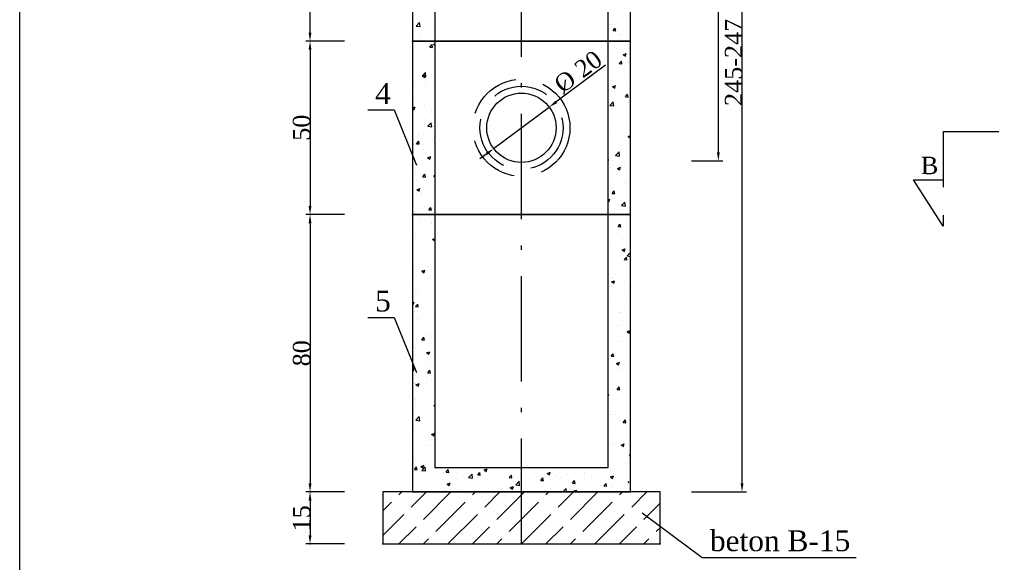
# Model space of a CAD drawing. Extents: x 856 to 1066, y 131 to 448.
# Tile 2 of 5: x 856 to 968, y 274 to 336. Entities that reach past the tile are written whole.
import ezdxf

# ---------------------------------------------------------------- set-up
doc = ezdxf.new("R2010")
doc.units = 0
doc.linetypes.add('ACAD_ISO10W100', pattern=[18.5, 12, -3, 0.5, -3])
doc.linetypes.add('DASHED2', pattern=[9.525, 6.35, -3.175])
doc.layers.get('0').update_dxf_attribs({"linetype": 'CONTINUOUS'})
doc.layers.get('DEFPOINTS').update_dxf_attribs({"linetype": 'CONTINUOUS'})
for name, color, linetype in [('WARSTWA1', 7, 'CONTINUOUS'), ('WARSTWA2', 7, 'ACAD_ISO10W100'), ('WARSTWA3', 7, 'DASHED2')]:
    doc.layers.add(name, color=color, linetype=linetype)
doc.styles.get("Standard").update_dxf_attribs({"font": 'TIMES.TTF'})

msp = doc.modelspace()

# ---------------------------------------------------------------- linework, layer by layer
at = {"color": 0, "linetype": 'ByBlock'}
for p, q in [((935.56, 321.06), (935.56, 378.95)), ((938.26, 283.34), (938.26, 378.95)), ((889, 334.7), (889, 360.38)), ((892.93, 333.71), (888.51, 333.71)), ((889, 332.73), (889, 314.95)), ((932.49, 320.07), (936.06, 320.07)), ((892.93, 313.96), (888.51, 313.96)), ((889, 312.97), (889, 283.34))]:
    msp.add_line(p, q, dxfattribs=at)
at = {"color": 7, "linetype": 'ByBlock'}
for p, q in [((892.93, 282.35), (888.51, 282.35)), ((932.49, 282.35), (938.76, 282.35)), ((889, 281.37), (889, 277.42)), ((892.93, 276.43), (888.51, 276.43))]:
    msp.add_line(p, q, dxfattribs=at)
at = {"color": 0, "linetype": 'ByBlock'}
for p in [(900.67, 333.71), (900.67, 333.71), (889, 313.96), (900.67, 313.96), (900.67, 313.96)]:
    msp.add_point(p, dxfattribs=at)
at = {"color": 7, "linetype": 'ByBlock'}
for p in [(925.3, 283.45), (889, 282.35), (900.67, 282.35), (900.67, 282.35), (925.55, 282.35), (889, 276.43), (897.31, 276.43)]:
    msp.add_point(p, dxfattribs=at)
at = {"color": 0, "linetype": 'ByBlock'}
for points in [[(888.84, 334.7), (889.17, 334.7), (889, 333.71)], [(888.84, 332.73), (889.17, 332.73), (889, 333.71)], [(935.4, 321.06), (935.73, 321.06), (935.56, 320.07)], [(888.84, 314.95), (889.17, 314.95), (889, 313.96)], [(888.84, 312.97), (889.17, 312.97), (889, 313.96)]]:
    msp.add_solid(points, dxfattribs=at)
at = {"color": 7, "linetype": 'ByBlock'}
for points in [[(888.84, 283.34), (889.17, 283.34), (889, 282.35)], [(938.1, 283.34), (938.43, 283.34), (938.26, 282.35)], [(888.84, 281.37), (889.17, 281.37), (889, 282.35)], [(888.84, 277.42), (889.17, 277.42), (889, 276.43)]]:
    msp.add_solid(points, dxfattribs=at)
at = {"layer": 'DEFPOINTS'}
msp.add_line((855.9, 131.37), (855.9, 428.37), dxfattribs=at)
at = {"layer": 'WARSTWA1'}
for p, q in [((900.67, 361.37), (900.67, 333.71)), ((903.23, 361.37), (903.23, 333.71)), ((922.99, 333.71), (922.99, 361.37)), ((925.55, 333.71), (925.55, 361.37)), ((901.1, 335.44), (901.49, 335.85)), ((901.55, 335.37), (901.49, 335.85)), ((923.98, 335.7), (923.98, 335.7)), ((901.1, 335.44), (901.55, 335.37)), ((902.41, 334.78), (902.41, 334.78)), ((903.05, 335.1), (903.05, 335.1)), ((923.33, 335.62), (923.33, 335.62)), ((923.56, 334.92), (923.81, 335.21)), ((923.56, 334.92), (923.86, 334.9)), ((923.72, 335.59), (923.72, 335.59)), ((923.86, 334.9), (923.81, 335.21)), ((925.44, 334.59), (925.44, 334.59)), ((900.67, 333.71), (925.55, 333.71)), ((925.55, 333.71), (900.67, 333.71)), ((900.67, 333.71), (900.67, 313.96)), ((901.58, 334.04), (901.58, 334.04)), ((901.64, 334.49), (901.64, 334.49)), ((903.23, 333.71), (922.99, 333.71)), ((922.99, 333.71), (903.23, 333.71)), ((903.23, 333.71), (903.23, 313.96)), ((922.99, 313.96), (922.99, 333.71)), ((924.3, 333.86), (924.3, 333.86)), ((924.53, 334.52), (924.53, 334.52)), ((925.55, 313.96), (925.55, 333.71)), ((902.35, 333.11), (902.35, 333.11)), ((902.64, 333.37), (902.64, 333.37)), ((902.67, 333.04), (902.91, 333.33)), ((902.67, 333.04), (902.97, 333.01)), ((902.97, 333.01), (902.91, 333.33)), ((903.08, 333.36), (903.23, 333.42)), ((903.08, 333.36), (903.23, 333.26)), ((923.01, 333.14), (923.01, 333.14)), ((924.06, 332.46), (924.06, 332.46)), ((925.37, 332.92), (925.37, 332.92)), ((902.29, 331.44), (902.29, 331.44)), ((902.84, 332.1), (902.84, 332.1)), ((923.52, 332.26), (923.52, 332.26)), ((924.26, 331.15), (924.5, 331.44)), ((924.56, 331.12), (924.5, 331.44)), ((924.71, 332.16), (925.06, 332.29)), ((924.71, 332.16), (924.96, 331.99)), ((924.96, 331.99), (925.06, 332.29)), ((925.31, 331.25), (925.31, 331.25)), ((901.12, 330.5), (901.12, 330.5)), ((901.77, 329.72), (902.16, 330.13)), ((902.22, 329.65), (902.16, 330.13)), ((902.17, 330.95), (902.17, 330.95)), ((922.7, 330.99), (917.07, 326.79)), ((924.26, 331.15), (924.56, 331.12)), ((924.69, 330.47), (924.69, 330.47)), ((924.83, 330.32), (924.83, 330.32)), ((900.85, 328.97), (900.85, 328.97)), ((901.77, 329.72), (902.22, 329.65)), ((901.86, 329.72), (902.21, 329.86)), ((901.86, 329.72), (902.11, 329.56)), ((902.11, 329.56), (902.21, 329.86)), ((902.11, 329.13), (902.11, 329.13)), ((902.23, 329.77), (902.23, 329.77)), ((923.31, 329.26), (923.31, 329.26)), ((925.25, 329.58), (925.25, 329.58)), ((902.16, 328.1), (902.16, 328.1)), ((902.28, 328.82), (902.28, 328.82)), ((903.04, 328.74), (903.04, 328.74)), ((923.49, 328.52), (923.84, 328.65)), ((923.49, 328.52), (923.74, 328.35)), ((923.51, 328.34), (923.51, 328.34)), ((923.71, 327.91), (923.71, 327.91)), ((923.74, 328.35), (923.84, 328.65)), ((924.51, 328.16), (924.51, 328.16)), ((924.77, 328.51), (924.77, 328.51)), ((925.19, 327.91), (925.19, 327.91)), ((900.79, 327.15), (900.79, 327.15)), ((902.69, 327.4), (902.69, 327.4)), ((923.19, 326.4), (923.58, 326.81)), ((923.63, 326.33), (923.58, 326.81)), ((924.77, 327.24), (924.77, 327.24)), ((924.96, 327.38), (925.2, 327.66)), ((924.96, 327.38), (925.26, 327.35)), ((925.26, 327.35), (925.2, 327.66)), ((925.35, 326.78), (925.35, 326.78)), ((895.6, 325.87), (898.6, 325.87)), ((898.6, 325.87), (901.16, 319.6)), ((900.67, 326.1), (900.99, 326.22)), ((900.67, 326.05), (900.7, 326.09)), ((900.67, 326.07), (900.89, 325.92)), ((900.67, 325.79), (900.76, 325.78)), ((900.76, 325.78), (900.7, 326.09)), ((900.89, 325.92), (900.99, 326.22)), ((901.28, 326.26), (901.28, 326.26)), ((902.1, 326.43), (902.1, 326.43)), ((902.83, 325.75), (902.83, 325.75)), ((909.94, 321.47), (916.28, 326.2)), ((923.19, 326.4), (923.63, 326.33)), ((923.45, 326.53), (923.45, 326.53)), ((923.5, 325.9), (923.5, 325.9)), ((925.13, 326.24), (925.13, 326.24)), ((901.37, 325.43), (901.37, 325.43)), ((902.04, 324.76), (902.04, 324.76)), ((924.03, 324.8), (924.03, 324.8)), ((925.07, 324.57), (925.07, 324.57)), ((925.39, 325.25), (925.39, 325.25)), ((901.11, 324.14), (901.11, 324.14)), ((902.43, 324.01), (902.83, 324.41)), ((902.43, 324.01), (902.88, 323.94)), ((902.88, 323.94), (902.83, 324.41)), ((902.99, 323.59), (902.99, 323.59)), ((903.22, 323.86), (903.22, 323.86)), ((901.16, 322.03), (901.4, 322.32)), ((901.36, 323.03), (901.36, 323.03)), ((901.46, 322.01), (901.4, 322.32)), ((901.98, 323.09), (901.98, 323.09)), ((903.02, 322.39), (903.02, 322.39)), ((923.3, 322.91), (923.3, 322.91)), ((924.41, 322.68), (924.41, 322.68)), ((925.01, 322.9), (925.01, 322.9)), ((925.27, 322.86), (925.55, 322.97)), ((925.27, 322.86), (925.52, 322.69)), ((925.52, 322.69), (925.55, 322.81)), ((901.16, 322.03), (901.46, 322)), ((901.9, 321.89), (901.9, 321.89)), ((901.92, 321.41), (901.92, 321.41)), ((903.15, 322.05), (903.15, 322.05)), ((924.5, 321.81), (924.5, 321.81)), ((924.56, 321.26), (924.56, 321.26)), ((924.95, 321.23), (924.95, 321.23)), ((925.47, 322.01), (925.47, 322.01)), ((901.83, 320.07), (901.83, 320.07)), ((901.99, 321.04), (901.99, 321.04)), ((902.41, 320.43), (902.77, 320.56)), ((902.41, 320.43), (902.66, 320.26)), ((902.66, 320.26), (902.77, 320.56)), ((909.15, 320.88), (908.36, 320.29)), ((922.99, 320.42), (922.99, 320.43)), ((923.05, 320.12), (922.99, 320.43)), ((922.99, 320.12), (923.05, 320.12)), ((923.41, 320.13), (923.41, 320.13)), ((923.85, 320.68), (924.24, 321.09)), ((923.85, 320.68), (924.3, 320.61)), ((924.3, 320.61), (924.24, 321.09)), ((901.86, 319.74), (901.86, 319.74)), ((902.82, 319.4), (902.82, 319.4)), ((923.24, 319.28), (923.24, 319.28)), ((923.49, 319.55), (923.49, 319.55)), ((924.05, 319.22), (924.4, 319.36)), ((924.05, 319.22), (924.3, 319.05)), ((924.3, 319.05), (924.4, 319.36)), ((924.49, 319.44), (924.49, 319.44)), ((924.89, 319.56), (924.89, 319.56)), ((901.01, 318.47), (901.01, 318.47)), ((901.09, 317.79), (901.09, 317.79)), ((901.8, 318.07), (901.8, 318.07)), ((901.85, 318.26), (902.1, 318.55)), ((901.85, 318.26), (902.15, 318.23)), ((902.07, 317.8), (902.07, 317.8)), ((902.15, 318.23), (902.1, 318.55)), ((902.41, 318.34), (902.41, 318.34)), ((903.1, 318.29), (903.23, 318.43)), ((903.1, 318.29), (903.23, 318.27)), ((924.83, 317.89), (924.83, 317.89)), ((901.19, 316.79), (901.54, 316.92)), ((901.19, 316.79), (901.44, 316.62)), ((901.44, 316.62), (901.54, 316.92)), ((923.17, 317.47), (923.17, 317.47)), ((923.45, 316.37), (923.69, 316.66)), ((923.49, 316.89), (923.49, 316.89)), ((923.75, 316.34), (923.69, 316.66)), ((925.07, 317.72), (925.07, 317.72)), ((925.11, 317.46), (925.11, 317.46)), ((901.09, 316.36), (901.09, 316.36)), ((901.74, 316.4), (901.74, 316.4)), ((902.69, 315.81), (902.69, 315.81)), ((903.01, 316.04), (903.01, 316.04)), ((922.99, 315.65), (923.18, 315.72)), ((923.07, 315.42), (923.18, 315.72)), ((923.28, 316.56), (923.28, 316.56)), ((923.45, 316.37), (923.75, 316.34)), ((923.75, 315.74), (923.75, 315.74)), ((924.76, 316.22), (924.76, 316.22)), ((901.68, 314.73), (901.68, 314.73)), ((902.55, 314.48), (902.79, 314.77)), ((902.55, 314.48), (902.85, 314.46)), ((902.85, 314.46), (902.79, 314.77)), ((902.94, 314.8), (902.94, 314.8)), ((922.99, 315.48), (923.07, 315.42)), ((924.12, 314.9), (924.12, 314.9)), ((924.48, 315.46), (924.48, 315.46)), ((924.52, 314.97), (924.91, 315.37)), ((924.52, 314.97), (924.96, 314.9)), ((924.7, 314.55), (924.7, 314.55)), ((924.96, 314.9), (924.91, 315.37)), ((925.55, 313.96), (900.67, 313.96)), ((900.67, 313.96), (900.67, 282.35)), ((900.67, 313.96), (925.55, 313.96)), ((901.71, 313.25), (901.71, 313.25)), ((922.99, 313.96), (903.23, 313.96)), ((903.23, 313.96), (903.23, 285.12)), ((903.23, 313.96), (922.99, 313.96)), ((922.99, 285.12), (922.99, 313.96)), ((925.55, 282.35), (925.55, 313.96)), ((901.62, 313.06), (901.62, 313.06)), ((901.62, 312.82), (901.62, 312.82)), ((902.77, 312.57), (902.77, 312.57)), ((902.8, 313.04), (902.8, 313.04)), ((902.88, 312.99), (902.88, 312.99)), ((923.14, 312.34), (923.14, 312.34)), ((923.47, 313.2), (923.47, 313.2)), ((924.14, 312.59), (924.38, 312.88)), ((924.14, 312.59), (924.44, 312.57)), ((924.28, 312.2), (924.28, 312.2)), ((924.44, 312.57), (924.38, 312.88)), ((924.64, 312.88), (924.64, 312.88)), ((925.54, 312.36), (925.54, 312.36)), ((901.08, 311.44), (901.08, 311.44)), ((901.55, 311.39), (901.55, 311.39)), ((901.56, 311.01), (901.56, 311.01)), ((902.97, 311.13), (903.23, 311.23)), ((902.97, 311.13), (903.22, 310.96)), ((903.22, 310.96), (903.23, 311.01)), ((924.2, 311.67), (924.2, 311.67)), ((924.58, 311.21), (924.58, 311.21)), ((900.71, 310.7), (900.71, 310.7)), ((923.27, 310.2), (923.27, 310.2)), ((924.22, 310.38), (924.22, 310.38)), ((924.6, 309.93), (924.95, 310.06)), ((924.6, 309.93), (924.85, 309.76)), ((924.85, 309.76), (924.95, 310.06)), ((901.49, 309.72), (901.49, 309.72)), ((902.14, 309.28), (902.14, 309.28)), ((902.99, 309.68), (902.99, 309.68)), ((924.47, 309.1), (924.47, 309.1)), ((924.52, 309.53), (924.52, 309.53)), ((924.82, 309.68), (924.82, 309.68)), ((924.84, 308.82), (925.08, 309.11)), ((924.84, 308.82), (925.14, 308.79)), ((925.14, 308.79), (925.08, 309.11)), ((925.18, 309.25), (925.55, 309.64)), ((925.18, 309.25), (925.55, 309.19)), ((901.43, 308.05), (901.43, 308.05)), ((902.42, 308.02), (902.42, 308.02)), ((924.46, 307.86), (924.46, 307.86)), ((924.8, 308.65), (924.8, 308.65)), ((900.8, 307.46), (900.8, 307.46)), ((900.82, 307.3), (900.82, 307.3)), ((901.75, 307.49), (902.1, 307.63)), ((901.75, 307.49), (902, 307.32)), ((902, 307.32), (902.1, 307.63)), ((902.79, 306.69), (902.79, 306.69)), ((923.46, 306.84), (923.46, 306.84)), ((923.48, 306.68), (923.48, 306.68)), ((923.84, 307.11), (923.84, 307.11)), ((901.37, 306.38), (901.37, 306.38)), ((901.42, 305.47), (901.42, 305.47)), ((902.67, 305.74), (902.67, 305.74)), ((923.38, 306.29), (923.73, 306.42)), ((923.38, 306.29), (923.63, 306.12)), ((923.63, 306.12), (923.73, 306.42)), ((924.4, 306.19), (924.4, 306.19)), ((924.9, 306.44), (924.9, 306.44)), ((901.06, 305.08), (901.06, 305.08)), ((901.31, 304.71), (901.31, 304.71)), ((924.34, 304.52), (924.34, 304.52)), ((925.33, 305.11), (925.33, 305.11)), ((925.52, 304.45), (925.52, 304.45)), ((925.53, 305.05), (925.55, 305.07)), ((925.53, 305.05), (925.55, 305.04)), ((900.67, 303.91), (900.88, 303.99)), ((900.67, 303.76), (900.78, 303.69)), ((900.78, 303.69), (900.88, 303.99)), ((901.04, 303.48), (901.28, 303.76)), ((901.04, 303.48), (901.34, 303.45)), ((901.34, 303.45), (901.28, 303.76)), ((901.35, 303.76), (901.35, 303.76)), ((902.6, 303.93), (902.6, 303.93)), ((902.98, 303.33), (902.98, 303.33)), ((923.25, 303.85), (923.25, 303.85)), ((925.26, 303.3), (925.26, 303.3)), ((895.6, 302.23), (898.6, 302.23)), ((898.6, 302.23), (901.16, 295.96)), ((901.25, 303.04), (901.25, 303.04)), ((901.5, 302.23), (901.5, 302.23)), ((903.12, 302.79), (903.12, 302.79)), ((903.18, 302.2), (903.18, 302.2)), ((924.01, 303.14), (924.01, 303.14)), ((924.28, 302.85), (924.28, 302.85)), ((924.46, 302.75), (924.46, 302.75)), ((901.19, 301.37), (901.19, 301.37)), ((901.28, 301.95), (901.28, 301.95)), ((923.94, 301.32), (923.94, 301.32)), ((924.22, 301.18), (924.22, 301.18)), ((924.55, 301.89), (924.55, 301.89)), ((901.74, 299.7), (901.98, 299.99)), ((901.86, 300.22), (901.86, 300.22)), ((902.04, 299.68), (901.98, 299.99)), ((902.12, 300.24), (902.12, 300.24)), ((902.77, 300.34), (902.77, 300.34)), ((923.45, 300.49), (923.45, 300.49)), ((925.15, 300.63), (925.5, 300.76)), ((925.15, 300.63), (925.4, 300.46)), ((925.4, 300.46), (925.5, 300.76)), ((901.05, 298.73), (901.05, 298.73)), ((901.13, 299.7), (901.13, 299.7)), ((901.74, 299.7), (902.04, 299.68)), ((923.55, 299.34), (923.55, 299.34)), ((924.15, 299.51), (924.15, 299.51)), ((924.52, 299.59), (924.52, 299.59)), ((901.07, 298.03), (901.07, 298.03)), ((901.14, 297.68), (901.14, 297.68)), ((902.3, 298.2), (902.65, 298.33)), ((902.3, 298.2), (902.55, 298.03)), ((902.55, 298.03), (902.65, 298.33)), ((923.2, 297.61), (923.2, 297.61)), ((923.33, 297.81), (923.57, 298.1)), ((923.33, 297.81), (923.63, 297.79)), ((923.63, 297.79), (923.57, 298.1)), ((924.09, 297.84), (924.09, 297.84)), ((900.67, 296.52), (900.8, 296.65)), ((900.85, 296.18), (900.8, 296.65)), ((902.2, 297), (902.2, 297)), ((902.39, 296.68), (902.39, 296.68)), ((902.96, 296.98), (902.96, 296.98)), ((923.24, 297.5), (923.24, 297.5)), ((923.93, 296.99), (924.28, 297.13)), ((923.93, 296.99), (924.18, 296.82)), ((924.18, 296.82), (924.28, 297.13)), ((925.25, 296.66), (925.25, 296.66)), ((900.67, 296.21), (900.85, 296.18)), ((901.01, 296.36), (901.01, 296.36)), ((902.43, 295.93), (902.67, 296.22)), ((902.43, 295.93), (902.73, 295.9)), ((902.73, 295.9), (902.67, 296.22)), ((923.63, 296.1), (923.63, 296.1)), ((924.03, 296.17), (924.03, 296.17)), ((924.44, 296.4), (924.44, 296.4)), ((925.05, 296.05), (925.05, 296.05)), ((900.94, 294.69), (900.94, 294.69)), ((901.07, 294.7), (901.07, 294.7)), ((901.08, 294.56), (901.43, 294.69)), ((901.08, 294.56), (901.33, 294.39)), ((901.33, 294.39), (901.43, 294.69)), ((902.33, 294.87), (902.33, 294.87)), ((902.82, 295.01), (902.82, 295.01)), ((923.97, 294.5), (923.97, 294.5)), ((924.02, 294.04), (924.27, 294.33)), ((924.32, 294.01), (924.27, 294.33)), ((924.99, 294.24), (924.99, 294.24)), ((902.76, 293.98), (902.76, 293.98)), ((902.91, 293.14), (902.91, 293.14)), ((922.99, 293.46), (923.06, 293.49)), ((922.99, 293.26), (923.06, 293.49)), ((923.43, 294.14), (923.43, 294.14)), ((923.73, 294.07), (923.73, 294.07)), ((924.02, 294.04), (924.32, 294.01)), ((924.25, 294.11), (924.25, 294.11)), ((900.88, 293.02), (900.88, 293.02)), ((901.01, 292.89), (901.01, 292.89)), ((901.03, 292.38), (901.03, 292.38)), ((901.85, 292.45), (901.85, 292.45)), ((903.13, 292.15), (903.23, 292.28)), ((903.13, 292.15), (903.23, 292.15)), ((923.67, 292.26), (923.67, 292.26)), ((923.91, 292.83), (923.91, 292.83)), ((900.82, 291.35), (900.82, 291.35)), ((901.07, 290.53), (901.46, 290.94)), ((901.52, 290.46), (901.46, 290.94)), ((901.59, 291.16), (901.59, 291.16)), ((902.91, 291.78), (902.91, 291.78)), ((923.22, 291.14), (923.22, 291.14)), ((923.27, 291.54), (923.27, 291.54)), ((923.85, 291.16), (923.85, 291.16)), ((924.33, 290.87), (924.33, 290.87)), ((900.76, 289.68), (900.76, 289.68)), ((900.85, 289.9), (900.85, 289.9)), ((901.07, 290.53), (901.52, 290.46)), ((902.95, 290.62), (902.95, 290.62)), ((924.25, 290.53), (924.25, 290.53)), ((924.43, 290.04), (924.43, 290.04)), ((924.72, 290.27), (924.96, 290.55)), ((924.72, 290.27), (925.02, 290.24)), ((925.02, 290.24), (924.96, 290.55)), ((902.85, 288.9), (903.2, 289.03)), ((902.85, 288.9), (903.1, 288.73)), ((903.1, 288.73), (903.2, 289.03)), ((923.79, 289.49), (923.79, 289.49)), ((924.95, 288.88), (924.95, 288.88)), ((900.7, 288.01), (900.7, 288.01)), ((902.12, 287.62), (902.12, 287.62)), ((902.74, 287.63), (902.74, 287.63)), ((923.42, 287.78), (923.42, 287.78)), ((923.73, 287.82), (923.73, 287.82)), ((924.48, 287.69), (924.84, 287.83)), ((924.48, 287.69), (924.73, 287.53)), ((924.73, 287.53), (924.84, 287.83)), ((900.93, 286.66), (900.93, 286.66)), ((902.55, 287.22), (902.55, 287.22)), ((923.98, 286.32), (923.98, 286.32)), ((924.78, 286.99), (924.78, 286.99)), ((925.42, 286.49), (925.55, 286.66)), ((925.42, 286.49), (925.55, 286.48)), ((900.8, 285.64), (900.8, 285.64)), ((900.92, 284.92), (901.16, 285.21)), ((901.02, 286.02), (901.02, 286.02)), ((901.22, 284.9), (901.16, 285.21)), ((901.63, 285.26), (901.98, 285.4)), ((901.63, 285.26), (901.88, 285.09)), ((901.74, 284.81), (902.13, 285.22)), ((901.88, 285.09), (901.98, 285.4)), ((902.06, 285.8), (902.06, 285.8)), ((902.18, 284.74), (902.13, 285.22)), ((923.67, 286.15), (923.67, 286.15)), ((924.71, 285.18), (924.71, 285.18)), ((925.03, 285.64), (925.03, 285.64)), ((900.92, 284.92), (901.22, 284.9)), ((901.55, 284.67), (901.55, 284.67)), ((901.74, 284.81), (902.18, 284.74)), ((902.64, 284.08), (902.64, 284.08)), ((902.93, 284.27), (902.93, 284.27)), ((903.18, 285.05), (903.18, 285.05)), ((903.23, 285.12), (922.99, 285.12)), ((904.23, 284.56), (904.23, 284.56)), ((904.52, 284.61), (904.76, 284.89)), ((904.52, 284.61), (904.82, 284.58)), ((904.82, 284.58), (904.76, 284.89)), ((905.8, 284.49), (905.8, 284.49)), ((905.86, 284.77), (905.86, 284.77)), ((906.91, 284.45), (906.91, 284.45)), ((907.06, 284.66), (907.06, 284.66)), ((907.09, 283.98), (907.48, 284.39)), ((907.54, 283.91), (907.48, 284.39)), ((908.12, 284.29), (908.36, 284.58)), ((908.12, 284.29), (908.42, 284.27)), ((908.42, 284.27), (908.36, 284.58)), ((908.84, 284.86), (909.19, 284.99)), ((908.84, 284.86), (909.09, 284.69)), ((908.96, 284.91), (908.96, 284.91)), ((909.09, 284.69), (909.19, 284.99)), ((909.59, 284.33), (909.59, 284.33)), ((910.84, 284.43), (910.84, 284.43)), ((911.72, 283.98), (911.96, 284.27)), ((912.02, 283.95), (911.96, 284.27)), ((912.27, 284.22), (912.27, 284.22)), ((913.42, 284.78), (913.42, 284.78)), ((914.94, 284.11), (914.94, 284.11)), ((915.95, 285.1), (915.95, 285.1)), ((916.05, 284.46), (916.4, 284.59)), ((916.05, 284.46), (916.3, 284.29)), ((916.3, 284.29), (916.4, 284.59)), ((917.13, 284.18), (917.13, 284.18)), ((918.39, 284.34), (918.39, 284.34)), ((920.28, 284.29), (920.28, 284.29)), ((920.29, 284.59), (920.29, 284.59)), ((921.07, 284.16), (921.07, 284.16)), ((923.21, 284.79), (923.21, 284.79)), ((923.26, 284.06), (923.62, 284.19)), ((923.26, 284.06), (923.51, 283.89)), ((923.46, 285.01), (923.46, 285.01)), ((923.51, 283.89), (923.62, 284.19)), ((923.6, 284.48), (923.6, 284.48)), ((900.74, 283.83), (900.74, 283.83)), ((903.12, 283.38), (903.12, 283.38)), ((904.63, 283.24), (904.98, 283.38)), ((904.63, 283.24), (904.88, 283.07)), ((904.88, 283.07), (904.98, 283.38)), ((905.7, 283.73), (905.7, 283.73)), ((907.09, 283.98), (907.54, 283.91)), ((907.64, 282.93), (907.64, 282.93)), ((908.23, 284.05), (908.23, 284.05)), ((910.81, 283.35), (910.81, 283.35)), ((911.72, 283.98), (912.02, 283.95)), ((911.84, 282.84), (912.19, 282.97)), ((912.07, 283.51), (912.07, 283.51)), ((912.09, 282.67), (912.19, 282.97)), ((912.45, 283.15), (912.84, 283.56)), ((912.45, 283.15), (912.89, 283.08)), ((912.89, 283.08), (912.84, 283.56)), ((913.35, 283.11), (913.35, 283.11)), ((913.97, 283.76), (913.97, 283.76)), ((914.43, 283.28), (914.43, 283.28)), ((915.32, 283.66), (915.56, 283.95)), ((915.32, 283.66), (915.62, 283.64)), ((915.62, 283.64), (915.56, 283.95)), ((915.89, 283.43), (915.89, 283.43)), ((917.36, 283.79), (917.36, 283.79)), ((917.62, 283.99), (917.62, 283.99)), ((918.49, 283.81), (918.49, 283.81)), ((918.92, 283.35), (919.16, 283.64)), ((918.92, 283.35), (919.22, 283.32)), ((919.22, 283.32), (919.16, 283.64)), ((920.3, 283.88), (920.3, 283.88)), ((921.48, 283.19), (921.48, 283.19)), ((922.14, 283.03), (922.14, 283.03)), ((922.51, 283.03), (922.76, 283.32)), ((922.51, 283.03), (922.81, 283.01)), ((922.81, 283.01), (922.76, 283.32)), ((922.98, 283.77), (922.98, 283.77)), ((923.39, 283.2), (923.39, 283.2)), ((924.41, 283.69), (924.41, 283.69)), ((925.3, 283.45), (925.3, 283.45)), ((900.67, 282.35), (925.55, 282.35)), ((904.48, 282.51), (904.48, 282.51)), ((905.74, 282.68), (905.74, 282.68)), ((908.17, 282.38), (908.17, 282.38)), ((910.78, 282.76), (910.78, 282.76)), ((911.5, 282.78), (911.5, 282.78)), ((911.84, 282.84), (912.09, 282.67)), ((917.07, 282.37), (917.07, 282.37)), ((917.83, 282.35), (918.19, 282.73)), ((918.23, 282.35), (918.19, 282.73)), ((918.56, 282.69), (918.56, 282.69)), ((918.97, 282.62), (918.97, 282.62)), ((919.05, 282.44), (919.4, 282.57)), ((919.05, 282.44), (919.17, 282.35)), ((919.33, 282.35), (919.4, 282.57)), ((921.01, 282.49), (921.01, 282.49)), ((923.54, 282.81), (923.54, 282.81))]:
    msp.add_line(p, q, dxfattribs=at)
at = {"layer": 'WARSTWA1', "color": 7}
for p, q in [((928.91, 282.35), (897.31, 282.35)), ((897.31, 282.35), (897.31, 276.43)), ((899.14, 282.02), (899.48, 282.35)), ((900.54, 280.62), (902.28, 282.35)), ((901.94, 279.22), (905.07, 282.35)), ((907.52, 282.02), (907.86, 282.35)), ((908.92, 280.62), (910.66, 282.35)), ((910.32, 279.22), (913.45, 282.35)), ((915.9, 282.02), (916.24, 282.35)), ((917.3, 280.62), (919.04, 282.35)), ((918.7, 279.22), (921.83, 282.35)), ((924.28, 282.02), (924.62, 282.35)), ((925.68, 280.62), (927.42, 282.35)), ((928.91, 276.43), (928.91, 282.35)), ((897.31, 280.18), (898.3, 281.18)), ((903.33, 277.83), (906.69, 281.18)), ((911.71, 277.83), (915.07, 281.18)), ((920.09, 277.83), (923.45, 281.18)), ((927.08, 279.22), (928.91, 281.06)), ((897.31, 277.39), (899.7, 279.78)), ((904.73, 276.43), (908.08, 279.78)), ((913.11, 276.43), (916.46, 279.78)), ((921.49, 276.43), (924.84, 279.78)), ((933.73, 274.85), (926.89, 279.94)), ((899.14, 276.43), (901.1, 278.38)), ((907.52, 276.43), (909.48, 278.38)), ((915.9, 276.43), (917.86, 278.38)), ((924.28, 276.43), (926.24, 278.38)), ((928.47, 277.83), (928.91, 278.26)), ((897.31, 276.43), (928.91, 276.43)), ((901.94, 276.43), (902.5, 276.99)), ((910.32, 276.43), (910.88, 276.99)), ((918.7, 276.43), (919.26, 276.99)), ((927.08, 276.43), (927.64, 276.99)), ((951.29, 274.85), (933.73, 274.85))]:
    msp.add_line(p, q, dxfattribs=at)
at = {"layer": 'WARSTWA1'}
msp.add_circle((913.11, 323.84), 3.95, dxfattribs=at)
at = {"layer": 'WARSTWA1', "color": 7, "linetype": 'ByBlock'}
for p in [(897.31, 276.43), (928.91, 276.43)]:
    msp.add_point(p, dxfattribs=at)
at = {"layer": 'WARSTWA1'}
for points in [[(916.97, 326.92), (917.17, 326.66), (916.28, 326.2)], [(909.05, 321.01), (909.25, 320.75), (909.94, 321.47)]]:
    msp.add_solid(points, dxfattribs=at)
at = {"layer": 'WARSTWA2'}
msp.add_line((913.11, 276.43), (913.11, 386.15), dxfattribs=at)
at = {"layer": 'WARSTWA3'}
for p, q in [((918.1, 329.32), (917.93, 327.65)), ((961.19, 323.43), (970.95, 323.43)), ((961.19, 323.43), (961.19, 312.64)), ((961.19, 312.64), (957.8, 317.93)), ((957.8, 317.93), (961.19, 317.93))]:
    msp.add_line(p, q, dxfattribs=at)
for radius in [5.53, 4.74]:
    msp.add_circle((913.11, 323.84), radius, dxfattribs=at)

# ---------------------------------------------------------------- texts
at = {"color": 0}
for s, p in [('245-247', (938.28, 326.32)), ('50', (889.02, 322.36)), ('80', (889.02, 296.66))]:
    msp.add_text(s, height=1.975, rotation=90, dxfattribs=at).set_placement(p)
msp.add_text('O 20', height=1.975, rotation=36.7299).set_placement((917.8, 327.7))
at = {"color": 7}
msp.add_text('15', height=1.975, rotation=90, dxfattribs=at).set_placement((889.02, 277.85))
at = {"layer": 'WARSTWA1'}
for s, p in [('4', (896.42, 326.55)), ('5', (896.42, 302.91))]:
    msp.add_text(s, height=2.37, dxfattribs=at).set_placement(p)
at = {"layer": 'WARSTWA1', "color": 7}
msp.add_text('beton B-15', height=2.37, dxfattribs=at).set_placement((934.6, 275.6))
at = {"layer": 'WARSTWA3'}
msp.add_text('B', height=1.98, dxfattribs=at).set_placement((958.65, 318.56))

doc.saveas('drawing.dxf')
